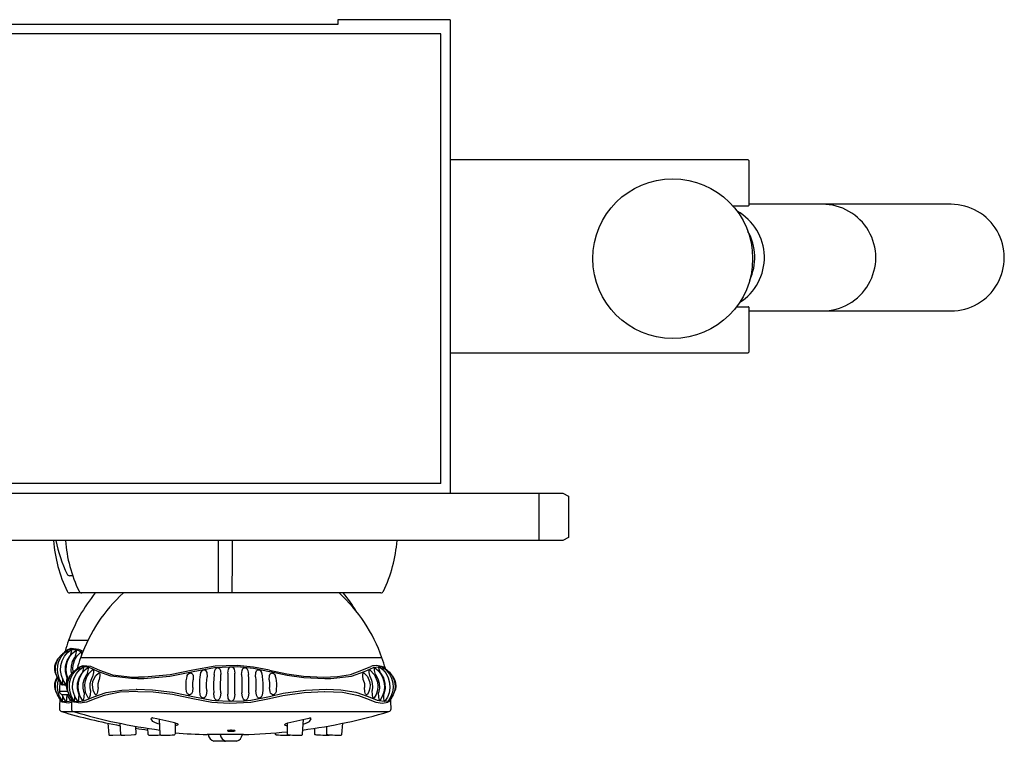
# Model space of a CAD drawing. Header units: millimetres. Extents: x -0.129 to 0.203, y -0.498 to 0.001.
# Tile 3 of 3: x 0.037 to 0.203, y -0.121 to 0.001. Entities that reach past the tile are written whole.
import ezdxf

# ---------------------------------------------------------------- set-up
doc = ezdxf.new("R2010")
doc.units = ezdxf.units.MM
doc.header["$LTSCALE"] = 0.6
doc.layers.add('BLOCKS', color=3, linetype='Continuous')

msp = doc.modelspace()

# ---------------------------------------------------------------- linework, layer by layer
at = {"layer": 'BLOCKS'}
for p, q in [((0.09050000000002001, 0), (-0.09050000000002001, 0)), ((0.1095000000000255, 0.0008000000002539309), (0.09050000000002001, 0.0008000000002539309)), ((0.09050000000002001, 0.0008000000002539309), (0.09050000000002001, 0)), ((0.1095000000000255, 0.0008000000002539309), (0.1095000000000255, -0.07919999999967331)), ((0.1078999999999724, -0.001600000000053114), (-0.1078999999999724, -0.001600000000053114)), ((0.1078999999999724, -0.0775999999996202), (0.1078999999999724, -0.001600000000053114)), ((0.1598333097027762, -0.02289999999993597), (0.1095000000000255, -0.02289999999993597)), ((0.1598333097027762, -0.02289999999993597), (0.1599333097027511, -0.0229999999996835)), ((0.1599333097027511, -0.0229999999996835), (0.1599333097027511, -0.03059999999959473)), ((0.1598333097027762, -0.030699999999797), (0.1572498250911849, -0.030699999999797)), ((0.1724242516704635, -0.03040173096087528), (0.1599333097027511, -0.03040173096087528)), ((0.1940788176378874, -0.03040173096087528), (0.1724242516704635, -0.03040173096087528)), ((0.1578642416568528, -0.04769999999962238), (0.1598333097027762, -0.04769999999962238)), ((0.1599333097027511, -0.04779999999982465), (0.1599333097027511, -0.05539999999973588)), ((0.1599333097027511, -0.04840173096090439), (0.1724242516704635, -0.04840173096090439)), ((0.1724242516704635, -0.04840173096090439), (0.1940788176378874, -0.04840173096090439)), ((0.1095000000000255, -0.05549999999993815), (0.1598333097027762, -0.05549999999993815)), ((0.1598333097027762, -0.05549999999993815), (0.1599333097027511, -0.05539999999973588)), ((0.1078999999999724, -0.0775999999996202), (-0.1078999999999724, -0.0775999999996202)), ((-0.1244999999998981, -0.07919999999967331), (0.1245000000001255, -0.07919999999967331)), ((0.1245000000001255, -0.07919999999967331), (0.1285000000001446, -0.07919999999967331)), ((0.1245000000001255, -0.07969999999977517), (0.1245000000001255, -0.07919999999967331)), ((0.1245000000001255, -0.08669999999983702), (0.1245000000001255, -0.07969999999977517)), ((0.1285000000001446, -0.07919999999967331), (0.129500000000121, -0.07969999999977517)), ((0.129500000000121, -0.07969999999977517), (0.129500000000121, -0.08669999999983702)), ((0.1245000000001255, -0.08719999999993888), (-0.1244999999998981, -0.08719999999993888)), ((0.1245000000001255, -0.08719999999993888), (0.1245000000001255, -0.08669999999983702)), ((0.1285000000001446, -0.08719999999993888), (0.1245000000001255, -0.08719999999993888)), ((0.129500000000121, -0.08669999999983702), (0.1285000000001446, -0.08719999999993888)), ((0.0457422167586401, -0.09316089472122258), (0.0452444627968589, -0.09316089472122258)), ((0.04726463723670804, -0.0960641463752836), (0.0452444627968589, -0.0960641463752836)), ((0.09777571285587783, -0.0960641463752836), (0.04726463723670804, -0.0960641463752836)), ((0.0482856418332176, -0.1041057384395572), (0.0450441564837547, -0.1041057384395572)), ((0.07252017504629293, -0.1070089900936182), (0.04706433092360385, -0.1070089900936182)), ((0.09797601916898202, -0.1070089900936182), (0.07252017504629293, -0.1070089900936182)), ((0.04333967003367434, -0.1107558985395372), (0.04335067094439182, -0.1107153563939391)), ((0.04333967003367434, -0.1107558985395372), (0.04375574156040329, -0.1113191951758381)), ((0.04474788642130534, -0.1102912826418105), (0.04474788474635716, -0.1102913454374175)), ((0.0448049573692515, -0.112727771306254), (0.04350264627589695, -0.112727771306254)), ((0.0447280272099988, -0.1117511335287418), (0.04403775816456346, -0.1115969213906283)), ((0.05655913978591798, -0.1123835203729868), (0.05646427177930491, -0.1123835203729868)), ((0.04385956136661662, -0.1132138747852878), (0.04514284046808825, -0.1132138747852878)), ((0.04548056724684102, -0.1138225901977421), (0.04577591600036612, -0.1142224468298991)), ((0.04780427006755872, -0.1142224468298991), (0.04931270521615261, -0.1136039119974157)), ((0.04966838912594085, -0.1138898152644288), (0.04808749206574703, -0.1145001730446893)), ((0.06605453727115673, -0.1138898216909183), (0.06923627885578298, -0.1145001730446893)), ((0.069238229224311, -0.1142224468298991), (0.06605829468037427, -0.1136039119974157)), ((0.0789820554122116, -0.1136039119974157), (0.07580212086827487, -0.1142224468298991)), ((0.07580407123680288, -0.1145001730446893), (0.07898581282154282, -0.1138898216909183)), ((0.0953719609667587, -0.1138898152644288), (0.09695285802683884, -0.1145001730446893)), ((0.09723608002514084, -0.1142224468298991), (0.09572764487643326, -0.1136039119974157)), ((0.09947276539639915, -0.1139403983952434), (0.09926443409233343, -0.1142224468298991)), ((0.0438595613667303, -0.1161171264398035), (0.09916061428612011, -0.1161171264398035)), ((0.05986596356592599, -0.117988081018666), (0.05986611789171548, -0.1179879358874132)), ((0.06052902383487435, -0.1199539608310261), (0.06038437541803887, -0.1174189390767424)), ((0.06302967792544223, -0.1180570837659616), (0.06303803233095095, -0.119876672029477)), ((0.0820023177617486, -0.119876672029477), (0.08201067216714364, -0.1180570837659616)), ((0.084655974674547, -0.1174189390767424), (0.0845113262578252, -0.1199539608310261)), ((0.08517438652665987, -0.117988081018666), (0.08517423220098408, -0.1179879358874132)), ((0.05637182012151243, -0.1185981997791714), (0.0564014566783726, -0.11985278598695)), ((0.05850884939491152, -0.1199539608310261), (0.05845099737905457, -0.118940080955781)), ((0.07998214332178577, -0.119876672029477), (0.07998291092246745, -0.1197094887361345)), ((0.0866187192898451, -0.1198527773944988), (0.08664046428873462, -0.1189322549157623)), ((0.08863889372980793, -0.1198527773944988), (0.08866852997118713, -0.1185981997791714)), ((0.09128908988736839, -0.118097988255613), (0.0911459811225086, -0.1199777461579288)), ((0.07064293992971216, -0.1199863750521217), (0.0684477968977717, -0.1199863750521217)), ((0.07047017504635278, -0.1199863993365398), (0.06845000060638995, -0.1199863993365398)), ((0.07140000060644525, -0.1211402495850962), (0.06960000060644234, -0.1211402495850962)), ((0.07252017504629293, -0.1199863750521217), (0.07046797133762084, -0.1199863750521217)), ((0.07457017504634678, -0.1199863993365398), (0.07047017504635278, -0.1199863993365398)), ((0.07342017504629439, -0.1211402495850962), (0.07162017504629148, -0.1211402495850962)), ((0.07457237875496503, -0.1199863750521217), (0.07252017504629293, -0.1199863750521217))]:
    msp.add_line(p, q, dxfattribs=at)
at = {"layer": 'BLOCKS', "flags": 128}
for points in [[(0.0703075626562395, -0.08719999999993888), (0.07030831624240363, -0.08831114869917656), (0.07030942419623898, -0.08941599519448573), (0.07031088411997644, -0.09051214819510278), (0.07031269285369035, -0.09159723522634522), (0.07031484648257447, -0.09266890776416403), (0.07031734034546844, -0.09372484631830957), (0.07032016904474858, -0.09476276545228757), (0.07032420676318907, -0.0960641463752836)], [(0.07269596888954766, -0.0960641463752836), (0.07270000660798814, -0.09476276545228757), (0.07270283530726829, -0.09372484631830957), (0.07270532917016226, -0.09266890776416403), (0.07270748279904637, -0.09159723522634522), (0.07270929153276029, -0.09051214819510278), (0.07271075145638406, -0.08941599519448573), (0.07271185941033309, -0.08831114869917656), (0.07271261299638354, -0.08719999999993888)], [(0.04349172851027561, -0.1109462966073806), (0.04314987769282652, -0.1103866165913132), (0.04291820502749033, -0.1097396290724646), (0.0428221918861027, -0.1090585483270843), (0.04286491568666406, -0.1083719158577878), (0.04304619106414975, -0.107708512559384), (0.04335712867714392, -0.1070956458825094), (0.0437856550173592, -0.1065593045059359), (0.04413154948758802, -0.1062732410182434)], [(0.04393341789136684, -0.1113137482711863), (0.04353775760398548, -0.1106724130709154), (0.0432690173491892, -0.1099289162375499), (0.04315652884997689, -0.1091442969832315), (0.04320408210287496, -0.1083523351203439), (0.04341162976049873, -0.1075874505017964), (0.04376872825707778, -0.1068822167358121), (0.0442610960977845, -0.1062676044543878), (0.04486816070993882, -0.1057704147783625)], [(0.04456754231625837, -0.1114731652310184), (0.04413089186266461, -0.110800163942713), (0.04383306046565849, -0.1100147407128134), (0.04370469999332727, -0.1091798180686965), (0.04375066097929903, -0.1083347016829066), (0.04397119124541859, -0.107519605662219), (0.04435404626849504, -0.1067727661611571), (0.04488266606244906, -0.1061298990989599), (0.04553374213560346, -0.1056210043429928)], [(0.04402115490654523, -0.1063572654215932), (0.04403305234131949, -0.1063396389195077), (0.04406056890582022, -0.1063075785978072), (0.04409274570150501, -0.106280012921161), (0.04412888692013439, -0.1062575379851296), (0.04415671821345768, -0.1062448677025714)], [(0.04738733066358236, -0.1061428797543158), (0.04650047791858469, -0.1057409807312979), (0.04524927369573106, -0.1056037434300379), (0.04453435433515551, -0.1058590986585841), (0.04413154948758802, -0.1062732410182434)], [(0.04498123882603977, -0.110624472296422), (0.04474188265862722, -0.1099231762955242), (0.04463661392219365, -0.1091433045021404), (0.04468180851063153, -0.1083556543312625), (0.04487760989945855, -0.1075942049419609), (0.04521446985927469, -0.1068912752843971), (0.04567904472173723, -0.1062779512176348), (0.04625260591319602, -0.1057809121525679)], [(0.04465355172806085, -0.1058165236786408), (0.04478445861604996, -0.1056830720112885), (0.04550980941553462, -0.1054249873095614), (0.04672282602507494, -0.1055487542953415), (0.04748882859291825, -0.105888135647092)], [(0.04482931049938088, -0.1057964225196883), (0.04485083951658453, -0.1057873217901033), (0.04486611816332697, -0.1057975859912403), (0.04487248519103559, -0.1058279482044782), (0.04485913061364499, -0.1059492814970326), (0.04478494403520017, -0.1062487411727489)], [(0.04549777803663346, -0.1056431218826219), (0.04552683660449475, -0.1056341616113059), (0.04554872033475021, -0.1056430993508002), (0.04556224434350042, -0.1056699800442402), (0.04556473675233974, -0.1057778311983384), (0.04550985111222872, -0.1060627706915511), (0.04531987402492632, -0.106715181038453)], [(0.04584261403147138, -0.1094321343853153), (0.04576091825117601, -0.1087176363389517), (0.04586533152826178, -0.1080293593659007), (0.04611475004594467, -0.1073398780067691), (0.04652112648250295, -0.1066934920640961), (0.04708733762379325, -0.1061440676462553)], [(0.04620205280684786, -0.1058177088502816), (0.04623161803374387, -0.1057971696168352), (0.0462689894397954, -0.1057873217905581), (0.0462987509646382, -0.1057975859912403), (0.04631931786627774, -0.1058279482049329), (0.04633352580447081, -0.1059492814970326), (0.04629137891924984, -0.106257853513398), (0.0461127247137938, -0.1069550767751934)], [(0.04704232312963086, -0.1061781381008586), (0.04708674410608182, -0.1061500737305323), (0.04713152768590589, -0.1061395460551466), (0.04716961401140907, -0.1061496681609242), (0.04719876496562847, -0.1061805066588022), (0.04723092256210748, -0.106304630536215), (0.04721376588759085, -0.1066237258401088)], [(0.04301285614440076, -0.1100039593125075), (0.04297956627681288, -0.1099536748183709), (0.04278612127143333, -0.1094550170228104), (0.04270331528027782, -0.1089266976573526), (0.04273405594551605, -0.1083927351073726), (0.04287833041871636, -0.107877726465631), (0.04312823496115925, -0.1074049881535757), (0.04330864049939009, -0.107191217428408)], [(0.04474790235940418, -0.1102913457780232), (0.04451537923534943, -0.109370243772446), (0.04454071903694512, -0.1084171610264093), (0.04481282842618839, -0.1075060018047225), (0.04531989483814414, -0.1067151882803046)], [(0.04557906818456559, -0.1097463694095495), (0.0454838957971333, -0.1092482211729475), (0.04551729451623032, -0.1084354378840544), (0.04572901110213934, -0.1076562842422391), (0.04611266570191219, -0.1069550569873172)], [(0.04716197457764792, -0.1068751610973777), (0.0471344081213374, -0.1070089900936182)], [(0.04548056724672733, -0.1138225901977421), (0.04517005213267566, -0.1132898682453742), (0.04493837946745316, -0.1126428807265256), (0.04484236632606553, -0.1119617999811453), (0.04488509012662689, -0.1112751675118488), (0.0450663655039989, -0.110611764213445), (0.04537730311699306, -0.1099988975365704), (0.04580582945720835, -0.1094625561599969), (0.04615172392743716, -0.1091764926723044)], [(0.04595359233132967, -0.1142169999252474), (0.04555793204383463, -0.1135756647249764), (0.04528919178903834, -0.1128321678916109), (0.04517670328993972, -0.1120475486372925), (0.04522425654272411, -0.1112555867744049), (0.04543180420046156, -0.1104907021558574), (0.04578890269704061, -0.1097854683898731), (0.04628127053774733, -0.1091708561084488), (0.0468641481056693, -0.1086934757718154)], [(0.04658771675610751, -0.1143764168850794), (0.04615106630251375, -0.113703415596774), (0.04585323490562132, -0.1129179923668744), (0.04572487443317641, -0.1120830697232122), (0.04577083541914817, -0.1112379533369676), (0.04599136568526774, -0.11042285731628), (0.04637422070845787, -0.1096760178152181), (0.0469028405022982, -0.1090331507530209), (0.04753061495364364, -0.108542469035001)], [(0.04604132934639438, -0.1092605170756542), (0.04605322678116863, -0.1092428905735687), (0.04608074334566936, -0.1092108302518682), (0.04611292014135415, -0.109183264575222), (0.04614906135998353, -0.1091607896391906), (0.04617689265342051, -0.1091481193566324)], [(0.05000663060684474, -0.109317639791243), (0.04852065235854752, -0.1086442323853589), (0.04726944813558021, -0.1085069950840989), (0.04655452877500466, -0.1087623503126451), (0.04615172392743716, -0.1091764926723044)], [(0.04676807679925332, -0.1131945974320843), (0.04653555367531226, -0.112273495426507), (0.04656089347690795, -0.1113204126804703), (0.04683300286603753, -0.1104092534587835), (0.04734006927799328, -0.1096184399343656)], [(0.04738244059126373, -0.1141965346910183), (0.04701411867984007, -0.1135649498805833), (0.04676205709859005, -0.1128264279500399), (0.04665678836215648, -0.1120465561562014), (0.04670198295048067, -0.1112589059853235), (0.04689778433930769, -0.1104974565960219), (0.04723464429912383, -0.1097945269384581), (0.04769921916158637, -0.1091812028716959), (0.04825499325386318, -0.1086995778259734)], [(0.04667171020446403, -0.1087218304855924), (0.04680463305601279, -0.1085863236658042), (0.04752998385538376, -0.1083282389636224), (0.04874300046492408, -0.1084520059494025), (0.05026911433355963, -0.1091281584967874)], [(0.0468641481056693, -0.1086934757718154), (0.04687101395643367, -0.1086905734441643), (0.04688629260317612, -0.1087008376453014), (0.04689265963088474, -0.1087311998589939), (0.04687930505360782, -0.1088525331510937), (0.046805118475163, -0.1091519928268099)], [(0.04753061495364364, -0.108542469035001), (0.04754701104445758, -0.1085374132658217), (0.04756889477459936, -0.108546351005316), (0.04758241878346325, -0.1085732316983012), (0.04758491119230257, -0.1086810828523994), (0.04753002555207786, -0.1089660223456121), (0.04734004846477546, -0.109618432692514)], [(0.04836651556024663, -0.1138139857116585), (0.0479241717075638, -0.1128722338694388), (0.04778109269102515, -0.1116208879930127), (0.04788550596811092, -0.1109326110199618), (0.0481349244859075, -0.1102431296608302), (0.04854130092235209, -0.1095967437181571), (0.04909088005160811, -0.1090634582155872)], [(0.04825499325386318, -0.1086995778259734), (0.04828916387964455, -0.1086905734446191), (0.04831892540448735, -0.1087008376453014), (0.04833949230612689, -0.1087311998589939), (0.04835370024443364, -0.1088525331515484), (0.04831155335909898, -0.109161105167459), (0.04813289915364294, -0.1098583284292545)], [(0.04953007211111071, -0.1132156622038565), (0.04919731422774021, -0.1125216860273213), (0.04908269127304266, -0.1115666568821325), (0.04915907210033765, -0.1110393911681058), (0.04934641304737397, -0.1105109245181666), (0.04965439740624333, -0.1100178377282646), (0.05007339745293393, -0.1096161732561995)], [(0.04909088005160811, -0.1090634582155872), (0.04910691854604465, -0.1090533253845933), (0.04915170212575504, -0.1090427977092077), (0.0491897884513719, -0.1090529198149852), (0.04921893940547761, -0.1090837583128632), (0.04925109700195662, -0.109207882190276), (0.04923394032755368, -0.1095269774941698), (0.0490857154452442, -0.1102465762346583)], [(0.05668886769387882, -0.1105378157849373), (0.05568012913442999, -0.1105195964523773), (0.05220704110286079, -0.1101223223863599), (0.05000663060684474, -0.109317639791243)], [(0.05007339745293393, -0.1096161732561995), (0.05010996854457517, -0.1095967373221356), (0.05016013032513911, -0.1095873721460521), (0.05020540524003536, -0.1095965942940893), (0.05024326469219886, -0.1096244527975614), (0.05029722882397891, -0.1097362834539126), (0.0503177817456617, -0.1098710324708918), (0.05031796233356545, -0.1100428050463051), (0.05021656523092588, -0.1107464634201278)], [(0.05026911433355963, -0.1091281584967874), (0.05243929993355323, -0.1099067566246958), (0.05586520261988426, -0.1102911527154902), (0.05685985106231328, -0.1103087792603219)], [(0.05668886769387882, -0.1105378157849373), (0.05773817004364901, -0.1105195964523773), (0.06213476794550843, -0.1101223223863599), (0.06606067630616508, -0.109317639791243)], [(0.06605453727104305, -0.1091281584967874), (0.06220268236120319, -0.1099067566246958), (0.05788884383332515, -0.1102911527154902), (0.05685985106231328, -0.1103087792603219)], [(0.06509705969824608, -0.1100673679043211), (0.06510164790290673, -0.1100429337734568), (0.06518855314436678, -0.1098710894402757), (0.06529561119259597, -0.1097364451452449), (0.0654517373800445, -0.1096246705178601), (0.06553414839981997, -0.1095967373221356), (0.06561948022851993, -0.1095873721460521), (0.0657033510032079, -0.1095965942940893), (0.06578127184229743, -0.1096244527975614), (0.06591956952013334, -0.1097362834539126), (0.06600577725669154, -0.1098710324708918), (0.06606705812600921, -0.1100428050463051), (0.06610677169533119, -0.1107464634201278), (0.06610677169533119, -0.1107464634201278)], [(0.07898581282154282, -0.1091281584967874), (0.07630215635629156, -0.1085863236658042), (0.0735190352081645, -0.1083282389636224), (0.06980076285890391, -0.1084520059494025), (0.06605453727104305, -0.1091281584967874)], [(0.06606067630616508, -0.109317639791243), (0.06969553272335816, -0.1086442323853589), (0.07351791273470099, -0.1085069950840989), (0.07625651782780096, -0.1087623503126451), (0.07897967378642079, -0.109317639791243)], [(0.06727456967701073, -0.110278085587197), (0.06740734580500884, -0.1095274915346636), (0.06759364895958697, -0.1092089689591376), (0.06775225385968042, -0.1090844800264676), (0.06783638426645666, -0.1090533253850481), (0.0679237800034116, -0.1090427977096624), (0.06800996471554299, -0.10905291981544), (0.06809023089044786, -0.109083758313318), (0.06823336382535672, -0.109207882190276), (0.0683819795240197, -0.1095269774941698), (0.06843427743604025, -0.1102465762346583)], [(0.06960828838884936, -0.1098577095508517), (0.06972396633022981, -0.1091602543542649), (0.06990339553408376, -0.1088513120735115), (0.0700581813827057, -0.108730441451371), (0.07014083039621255, -0.1087004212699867), (0.07022705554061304, -0.1086905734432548), (0.07031236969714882, -0.1087008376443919), (0.07039263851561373, -0.1087311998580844), (0.07053835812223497, -0.1088525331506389), (0.07069621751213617, -0.1091611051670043), (0.0707708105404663, -0.1098583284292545)], [(0.07193834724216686, -0.1096178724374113), (0.07192662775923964, -0.1104090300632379), (0.07192033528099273, -0.111321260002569), (0.07191975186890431, -0.1122737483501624), (0.07192512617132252, -0.1131947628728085)], [(0.07193834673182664, -0.1096178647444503), (0.07204116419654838, -0.1089650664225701), (0.0722130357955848, -0.1086808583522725), (0.07235917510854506, -0.1085732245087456), (0.07243778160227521, -0.1085463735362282), (0.07252016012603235, -0.1085374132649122), (0.07260260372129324, -0.1085463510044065), (0.0726812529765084, -0.1085732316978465), (0.07282741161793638, -0.1086810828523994), (0.07299936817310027, -0.1089660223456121), (0.07310200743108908, -0.109618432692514)], [(0.07311522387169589, -0.1131945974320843), (0.07312059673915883, -0.112273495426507), (0.07312001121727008, -0.1113204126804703), (0.07311372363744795, -0.1104092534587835), (0.07310200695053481, -0.1096184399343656)], [(0.07426952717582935, -0.1098577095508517), (0.07434429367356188, -0.1091602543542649), (0.07450322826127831, -0.1088513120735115), (0.07464959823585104, -0.108730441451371), (0.07473012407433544, -0.1087004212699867), (0.07481565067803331, -0.1086905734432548), (0.07490169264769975, -0.1087008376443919), (0.07498410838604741, -0.1087311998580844), (0.0751382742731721, -0.1088525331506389), (0.07531659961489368, -0.1091611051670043), (0.075432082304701, -0.1098583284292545)], [(0.07660604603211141, -0.1102459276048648), (0.07665809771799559, -0.1095274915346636), (0.07680628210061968, -0.1092089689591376), (0.0769491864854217, -0.1090844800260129), (0.07702932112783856, -0.1090533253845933), (0.07711536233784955, -0.1090427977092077), (0.07720284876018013, -0.1090529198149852), (0.07728707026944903, -0.1090837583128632), (0.07744586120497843, -0.109207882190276), (0.07763267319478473, -0.1095269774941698), (0.0776555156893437, -0.1096559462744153)], [(0.07767117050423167, -0.1096534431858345), (0.07768074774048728, -0.1096945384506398), (0.07775605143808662, -0.1101828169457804), (0.07781099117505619, -0.1107375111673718), (0.07784317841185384, -0.1113327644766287), (0.07785137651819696, -0.111946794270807), (0.07783561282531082, -0.1125571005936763), (0.07783463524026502, -0.1125716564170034)], [(0.07893353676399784, -0.1107456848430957), (0.07897310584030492, -0.1100429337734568), (0.07903431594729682, -0.1098710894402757), (0.0791204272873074, -0.1097364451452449), (0.07925861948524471, -0.1096246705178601), (0.07933647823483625, -0.1095967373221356), (0.07942028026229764, -0.1095873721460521), (0.07950565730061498, -0.1095965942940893), (0.07958811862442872, -0.1096244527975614), (0.07974436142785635, -0.1097362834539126), (0.07985153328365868, -0.1098710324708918), (0.07993849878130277, -0.1100428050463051), (0.07994268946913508, -0.1100651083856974)], [(0.07897967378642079, -0.109317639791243), (0.07909286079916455, -0.1093470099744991), (0.08195357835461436, -0.1099670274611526), (0.08480051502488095, -0.1103574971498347), (0.08835148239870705, -0.1105378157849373)], [(0.07898581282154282, -0.1091281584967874), (0.0819296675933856, -0.1097610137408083), (0.08469687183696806, -0.1101343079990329), (0.08810009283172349, -0.1103047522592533), (0.09046985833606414, -0.1101911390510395), (0.09264211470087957, -0.1098371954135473), (0.09457938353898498, -0.1091281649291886)], [(0.08835148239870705, -0.1105378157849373), (0.08936022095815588, -0.1105195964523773), (0.09283330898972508, -0.1101223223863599), (0.09503371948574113, -0.109317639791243)], [(0.09457938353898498, -0.1091281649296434), (0.09608601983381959, -0.1084838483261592)], [(0.09482364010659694, -0.1107456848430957), (0.09472230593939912, -0.1100429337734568), (0.09472243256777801, -0.1098710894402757), (0.0947429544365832, -0.1097364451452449), (0.09479687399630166, -0.1096246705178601), (0.09483468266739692, -0.1095967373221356), (0.09487988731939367, -0.1095873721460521), (0.09494905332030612, -0.1096000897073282), (0.09550465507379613, -0.1101784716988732), (0.0958845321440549, -0.1110522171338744), (0.09595818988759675, -0.1115821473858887), (0.09592676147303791, -0.1121497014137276), (0.09577331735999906, -0.1127236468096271), (0.0955163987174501, -0.113206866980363)], [(0.09503371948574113, -0.109317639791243), (0.09651969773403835, -0.1086442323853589), (0.09777090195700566, -0.1085069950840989), (0.09848582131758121, -0.1087623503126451), (0.09888883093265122, -0.1091767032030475)], [(0.0959544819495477, -0.1102459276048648), (0.09580641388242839, -0.1095274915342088), (0.09578923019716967, -0.1092089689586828), (0.09582118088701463, -0.1090844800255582), (0.0958501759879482, -0.1090533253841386), (0.09588807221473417, -0.1090427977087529), (0.09593778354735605, -0.1090540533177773), (0.09672619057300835, -0.1099171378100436), (0.09719745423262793, -0.1111226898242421), (0.09726507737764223, -0.1118069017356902), (0.09720228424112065, -0.1125118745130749), (0.09700033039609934, -0.1132049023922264), (0.09667662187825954, -0.11381162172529)], [(0.09690727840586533, -0.1098577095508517), (0.09672858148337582, -0.1091602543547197), (0.09668671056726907, -0.108851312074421), (0.0967013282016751, -0.1087304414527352), (0.09672211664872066, -0.1087004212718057), (0.09675211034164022, -0.1086905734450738), (0.09678481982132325, -0.1086995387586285), (0.09733815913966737, -0.1091780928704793), (0.09780382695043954, -0.1097914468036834), (0.09814170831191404, -0.1104950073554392), (0.09833823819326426, -0.1112576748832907), (0.09838359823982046, -0.1120469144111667), (0.09827785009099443, -0.1128283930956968), (0.09802469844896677, -0.1135682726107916), (0.09765683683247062, -0.1141976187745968)], [(0.09770012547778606, -0.1096178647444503), (0.09751002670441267, -0.1089650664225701), (0.09745537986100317, -0.1086808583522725), (0.09745795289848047, -0.1085732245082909), (0.0974714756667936, -0.1085463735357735), (0.09749332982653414, -0.1085374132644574), (0.09750884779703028, -0.1085421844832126), (0.09813509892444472, -0.1090308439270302), (0.09866458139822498, -0.1096736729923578), (0.09904827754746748, -0.110420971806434), (0.0992694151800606, -0.1112370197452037), (0.0993155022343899, -0.1120834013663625), (0.09918671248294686, -0.1129195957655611), (0.09888793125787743, -0.1137060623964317), (0.09845201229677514, -0.1143767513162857)], [(0.09770010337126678, -0.1096178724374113), (0.0982072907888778, -0.1104090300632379), (0.09847961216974, -0.111321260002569), (0.09850486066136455, -0.1122737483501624), (0.0982722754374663, -0.1131947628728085)], [(0.09823531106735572, -0.1091525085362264), (0.09816086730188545, -0.1088513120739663), (0.09814782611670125, -0.1087304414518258), (0.09815438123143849, -0.1087004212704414), (0.09816986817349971, -0.1086905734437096), (0.0981752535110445, -0.1086929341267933)], [(0.0981752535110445, -0.1086929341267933), (0.09875732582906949, -0.1091691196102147), (0.09925033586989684, -0.1097837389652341), (0.09960803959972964, -0.110489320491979), (0.09981602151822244, -0.1112548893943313), (0.09986367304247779, -0.1120477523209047), (0.09975089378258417, -0.1128332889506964), (0.09948149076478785, -0.1135775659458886), (0.09900820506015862, -0.1143437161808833)], [(0.09899898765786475, -0.1092604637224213), (0.09898712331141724, -0.1092428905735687), (0.0989596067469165, -0.1092108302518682), (0.09892742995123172, -0.109183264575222), (0.09889128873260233, -0.1091607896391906), (0.09886345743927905, -0.1091481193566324)], [(0.09888883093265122, -0.1091767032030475), (0.09923342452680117, -0.1094614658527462), (0.09966235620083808, -0.109997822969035), (0.09997367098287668, -0.1106109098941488), (0.1001552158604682, -0.1112747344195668), (0.1001980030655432, -0.1119619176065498), (0.1001018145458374, -0.1126435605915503), (0.09986972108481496, -0.1132910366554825), (0.09947276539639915, -0.1139403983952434)], [(0.04301285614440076, -0.1129072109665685), (0.04297956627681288, -0.112856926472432), (0.04278612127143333, -0.1123582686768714), (0.04270331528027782, -0.1118299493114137), (0.04273405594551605, -0.1112959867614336), (0.04287833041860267, -0.110780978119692), (0.04312440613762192, -0.1103154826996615)], [(0.04375574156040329, -0.1142224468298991), (0.04354630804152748, -0.1139389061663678), (0.04314987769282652, -0.1132898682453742), (0.04291820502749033, -0.1126428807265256), (0.0428221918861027, -0.1119617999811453), (0.04286491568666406, -0.1112751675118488), (0.04304619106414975, -0.110611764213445), (0.0431556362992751, -0.1103960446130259)], [(0.04404847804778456, -0.1134860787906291), (0.04404018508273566, -0.1137048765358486), (0.04401118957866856, -0.1140452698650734), (0.04398244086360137, -0.1141795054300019), (0.04396521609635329, -0.1142129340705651), (0.0439398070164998, -0.114227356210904), (0.04353775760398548, -0.1135756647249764), (0.0432690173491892, -0.1128321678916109), (0.04315652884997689, -0.1120475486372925), (0.04320408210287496, -0.1112555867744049), (0.04333967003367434, -0.1107558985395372)], [(0.04354330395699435, -0.1106814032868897), (0.04353724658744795, -0.110767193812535), (0.04351757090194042, -0.1109027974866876), (0.04350639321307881, -0.1109368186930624), (0.04349408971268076, -0.1109483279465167), (0.04349172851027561, -0.1109462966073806)], [(0.04375574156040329, -0.1113191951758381), (0.04376305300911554, -0.1113738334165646), (0.0437802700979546, -0.111425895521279), (0.04380679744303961, -0.1114735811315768), (0.04384171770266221, -0.1115152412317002), (0.0438838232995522, -0.1115494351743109), (0.04393165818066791, -0.1115749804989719), (0.04398356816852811, -0.1115909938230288), (0.04403775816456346, -0.1115969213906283)], [(0.04375574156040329, -0.1113191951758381), (0.04400104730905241, -0.1114389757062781), (0.04467730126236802, -0.1115311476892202), (0.04474129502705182, -0.1115206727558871)], [(0.04404847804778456, -0.1105828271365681), (0.04404018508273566, -0.1108016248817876), (0.04401118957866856, -0.1111420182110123), (0.04398244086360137, -0.1112762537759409), (0.04396521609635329, -0.1113096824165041), (0.04394586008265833, -0.1113206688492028), (0.04393341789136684, -0.1113137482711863)], [(0.04474788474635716, -0.1102913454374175), (0.04472204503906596, -0.1110067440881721), (0.04468106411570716, -0.1113227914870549), (0.04464141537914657, -0.1114427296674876), (0.04461819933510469, -0.1114726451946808), (0.04459254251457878, -0.1114825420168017), (0.04456754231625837, -0.1114731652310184)], [(0.04503303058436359, -0.1129072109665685), (0.04499974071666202, -0.112856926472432), (0.04480629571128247, -0.1123582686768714), (0.04472348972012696, -0.1118299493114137), (0.04475423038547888, -0.1112959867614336), (0.0448985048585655, -0.110780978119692), (0.04514840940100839, -0.1103082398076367), (0.04532881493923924, -0.110094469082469)], [(0.04765623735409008, -0.1129479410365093), (0.04750407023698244, -0.1121514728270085), (0.04753746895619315, -0.1113386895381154), (0.04774918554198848, -0.1105595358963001), (0.04813284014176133, -0.1098583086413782)], [(0.04874573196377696, -0.1125573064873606), (0.04866478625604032, -0.1119612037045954), (0.04869672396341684, -0.1113608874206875), (0.04883827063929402, -0.1107804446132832), (0.04908576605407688, -0.1102465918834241)], [(0.05003411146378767, -0.1120637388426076), (0.0500265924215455, -0.1113850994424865), (0.05021685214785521, -0.1107465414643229)], [(0.06495334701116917, -0.112714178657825), (0.06495082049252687, -0.1127000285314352), (0.06490645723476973, -0.1122692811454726), (0.06488828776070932, -0.1118121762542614), (0.0648968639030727, -0.1113506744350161), (0.06493238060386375, -0.1109020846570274), (0.06499363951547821, -0.1104836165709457), (0.06507854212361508, -0.1101167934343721), (0.06509611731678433, -0.1100672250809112)], [(0.06605430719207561, -0.1120637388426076), (0.06605214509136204, -0.1113850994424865), (0.06610685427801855, -0.1107465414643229)], [(0.067205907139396, -0.1125735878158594), (0.06720443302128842, -0.1125514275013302), (0.0671889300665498, -0.1119457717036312), (0.06719700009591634, -0.1113366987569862), (0.06722867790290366, -0.1107456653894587), (0.06727456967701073, -0.110278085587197)], [(0.06837499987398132, -0.1125573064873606), (0.06836088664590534, -0.1119612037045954), (0.0683664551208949, -0.1113608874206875), (0.06839113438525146, -0.1107804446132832), (0.06843428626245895, -0.1102465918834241)], [(0.0696082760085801, -0.1098576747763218), (0.06956244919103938, -0.1105598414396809), (0.06953715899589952, -0.1113392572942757), (0.06953317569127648, -0.1121516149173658), (0.06955135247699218, -0.1129480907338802)], [(0.07073661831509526, -0.1129479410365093), (0.07072570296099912, -0.1121514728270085), (0.07072809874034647, -0.1113386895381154), (0.07074328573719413, -0.1105595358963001), (0.07077080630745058, -0.1098583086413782)], [(0.07426953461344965, -0.1098576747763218), (0.07429706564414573, -0.1105598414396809), (0.07431225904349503, -0.1113392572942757), (0.07431465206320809, -0.1121516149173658), (0.07430373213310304, -0.1129480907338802)], [(0.07548899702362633, -0.1129479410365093), (0.07550716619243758, -0.1121514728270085), (0.07550317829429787, -0.1113386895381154), (0.07547789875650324, -0.1105595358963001), (0.07543208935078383, -0.1098583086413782)], [(0.07660603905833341, -0.1102459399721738), (0.07664919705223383, -0.1107798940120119), (0.0766739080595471, -0.1113612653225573), (0.07667947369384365, -0.11196131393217), (0.0766653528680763, -0.1125574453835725)], [(0.07893345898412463, -0.1107457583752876), (0.07898821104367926, -0.1113846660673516), (0.07898604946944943, -0.1120638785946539)], [(0.07994382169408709, -0.1100649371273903), (0.07995837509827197, -0.1101054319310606), (0.08004457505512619, -0.110472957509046), (0.08010695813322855, -0.110894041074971), (0.08014322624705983, -0.1113468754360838), (0.08015197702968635, -0.111813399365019), (0.08013339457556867, -0.1122751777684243), (0.08008351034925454, -0.1127537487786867), (0.07999326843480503, -0.1129806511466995), (0.07989673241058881, -0.1131238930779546), (0.07974824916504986, -0.113243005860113), (0.07966695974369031, -0.1132728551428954), (0.07958102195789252, -0.1132828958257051), (0.07949483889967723, -0.1132731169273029), (0.07941300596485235, -0.1132435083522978), (0.0792622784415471, -0.1131248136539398), (0.07916255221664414, -0.1129817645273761), (0.07908529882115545, -0.1127999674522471), (0.07898613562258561, -0.1120638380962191), (0.07898613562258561, -0.1120638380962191)], [(0.09482336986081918, -0.1107457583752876), (0.09501377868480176, -0.1113846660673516), (0.09500626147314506, -0.1120638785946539)], [(0.09595444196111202, -0.1102459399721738), (0.0962019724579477, -0.1107798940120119), (0.09634370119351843, -0.1113612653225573), (0.0963756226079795, -0.11196131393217), (0.09629463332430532, -0.1125574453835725)], [(0.09690738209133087, -0.1098576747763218), (0.09729118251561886, -0.1105598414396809), (0.09750298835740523, -0.1113392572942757), (0.09753634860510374, -0.1121516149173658), (0.09738411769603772, -0.1129480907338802)], [(0.09971129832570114, -0.1100942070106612), (0.09989167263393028, -0.1103078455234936), (0.1001417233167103, -0.1107806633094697), (0.1002861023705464, -0.1112958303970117), (0.1003168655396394, -0.1118300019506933), (0.1002339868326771, -0.1123585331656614), (0.100040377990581, -0.1128573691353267), (0.1000072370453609, -0.112907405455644)], [(0.04765623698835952, -0.1129479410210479), (0.04761221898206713, -0.1137048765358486), (0.04755397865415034, -0.1140452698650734), (0.04749920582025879, -0.1141795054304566), (0.04746794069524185, -0.1142129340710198), (0.04743386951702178, -0.1142239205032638), (0.04739877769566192, -0.1142125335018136), (0.04738244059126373, -0.1141965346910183)], [(0.04874566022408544, -0.1125573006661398), (0.04867598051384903, -0.1133250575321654), (0.04859459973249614, -0.113670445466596), (0.04852301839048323, -0.1138060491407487), (0.04848355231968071, -0.1138400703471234), (0.04844142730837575, -0.1138515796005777), (0.04839881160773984, -0.1138405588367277), (0.04836651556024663, -0.1138139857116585)], [(0.04931270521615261, -0.1136039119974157), (0.05142216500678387, -0.1128743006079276), (0.05402896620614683, -0.112476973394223), (0.05646427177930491, -0.1123835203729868)], [(0.05003380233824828, -0.1120636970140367), (0.04993543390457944, -0.1127989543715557), (0.0498856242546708, -0.1129806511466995), (0.04982557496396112, -0.1131238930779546), (0.04973819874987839, -0.113243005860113), (0.04969157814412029, -0.1132728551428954), (0.04964286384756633, -0.1132828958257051), (0.04959452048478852, -0.1132731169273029), (0.04954915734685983, -0.1132435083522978), (0.04953007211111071, -0.1132156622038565)], [(0.05676895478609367, -0.1127090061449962), (0.05373976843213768, -0.1128625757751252), (0.05104142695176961, -0.1133829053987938), (0.04966838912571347, -0.1138898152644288)], [(0.06605829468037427, -0.1136039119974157), (0.06261181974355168, -0.1128743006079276), (0.05920718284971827, -0.112476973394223), (0.05655913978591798, -0.1123835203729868)], [(0.05673431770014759, -0.112708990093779), (0.05933249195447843, -0.1127994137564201), (0.06257658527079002, -0.1131684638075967), (0.06605453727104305, -0.1138898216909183)], [(0.06605421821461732, -0.1120636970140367), (0.06595532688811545, -0.1127989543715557), (0.06587829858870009, -0.1129806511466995), (0.06577880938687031, -0.1131238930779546), (0.0656284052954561, -0.113243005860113), (0.06554670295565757, -0.1132728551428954), (0.06546062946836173, -0.1132828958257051), (0.06537457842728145, -0.1132731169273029), (0.06529315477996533, -0.1132435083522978), (0.06514433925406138, -0.1131248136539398), (0.06504755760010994, -0.1129817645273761), (0.06497506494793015, -0.1127999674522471), (0.06496709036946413, -0.1127127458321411)], [(0.0683749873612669, -0.1125573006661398), (0.06828225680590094, -0.1133250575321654), (0.06811214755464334, -0.113670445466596), (0.06795843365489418, -0.1138060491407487), (0.06787444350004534, -0.1138400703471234), (0.06778565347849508, -0.1138515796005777), (0.06769666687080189, -0.1138405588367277), (0.06761226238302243, -0.1138069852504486), (0.06745730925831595, -0.1136721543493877), (0.06728616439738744, -0.1133264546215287), (0.067205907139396, -0.1125735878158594)], [(0.07073661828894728, -0.1129479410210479), (0.07064141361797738, -0.1137048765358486), (0.07046986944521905, -0.1140452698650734), (0.07031606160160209, -0.1141795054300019), (0.07023240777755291, -0.1142129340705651), (0.07014422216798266, -0.1142239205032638), (0.07005612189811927, -0.1142125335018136), (0.0699723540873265, -0.1141788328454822), (0.06981784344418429, -0.1140444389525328), (0.06964510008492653, -0.1137046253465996), (0.06955135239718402, -0.1129480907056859)], [(0.07548899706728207, -0.1129479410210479), (0.07539510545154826, -0.1137048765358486), (0.07522178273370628, -0.1140452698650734), (0.0750668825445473, -0.1141795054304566), (0.07498292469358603, -0.1142129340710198), (0.07489463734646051, -0.1142239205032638), (0.07480664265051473, -0.1142125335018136), (0.07472318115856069, -0.1141788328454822), (0.07456976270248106, -0.1140444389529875), (0.07439879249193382, -0.1137046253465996), (0.07430373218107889, -0.1129480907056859)], [(0.07783463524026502, -0.1125716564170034), (0.07775448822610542, -0.1133250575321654), (0.07758450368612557, -0.113670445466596), (0.07743005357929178, -0.1138060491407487), (0.07734581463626, -0.1138400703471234), (0.07725693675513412, -0.1138515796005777), (0.07716803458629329, -0.1138405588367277), (0.07708387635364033, -0.1138069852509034), (0.07692965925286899, -0.1136721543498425), (0.07675840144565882, -0.1133264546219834), (0.07666536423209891, -0.1125574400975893)], [(0.09572764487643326, -0.1136039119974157), (0.093618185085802, -0.1128743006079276), (0.09101138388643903, -0.112476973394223), (0.08852446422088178, -0.1123815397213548), (0.08504818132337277, -0.1125407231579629), (0.08126126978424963, -0.1130837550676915), (0.0789820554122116, -0.1136039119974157)], [(0.07898581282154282, -0.1138898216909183), (0.0812220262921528, -0.1133865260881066), (0.08483289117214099, -0.1128707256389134), (0.08830603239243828, -0.112708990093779)], [(0.0882713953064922, -0.1127090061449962), (0.09130058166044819, -0.1128625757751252), (0.09399892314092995, -0.1133829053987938), (0.09537196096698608, -0.1138898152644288)], [(0.0955163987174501, -0.113206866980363), (0.09549177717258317, -0.113243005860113), (0.09544649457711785, -0.1132728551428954), (0.09539822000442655, -0.1132828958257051), (0.09534944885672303, -0.1132731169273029), (0.0953027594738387, -0.1132435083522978), (0.09521521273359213, -0.1131248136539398), (0.09515504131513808, -0.1129817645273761), (0.09510511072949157, -0.1127999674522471), (0.09500656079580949, -0.1120638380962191), (0.09500656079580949, -0.1120638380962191)], [(0.09667662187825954, -0.11381162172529), (0.09664256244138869, -0.1138400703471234), (0.09659999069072, -0.1138515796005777), (0.09655780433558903, -0.1138405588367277), (0.09651825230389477, -0.1138069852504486), (0.09644643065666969, -0.1136721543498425), (0.09636452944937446, -0.1133264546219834), (0.0962946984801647, -0.1125574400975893)], [(0.09765683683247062, -0.1141976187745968), (0.09764104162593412, -0.1142129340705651), (0.09760589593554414, -0.1142239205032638), (0.09757191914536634, -0.1142125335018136), (0.09754074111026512, -0.1141788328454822), (0.09748612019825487, -0.1140444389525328), (0.0974280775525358, -0.1137046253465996), (0.09738411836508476, -0.1129480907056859)], [(0.04354330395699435, -0.1135846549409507), (0.04353724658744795, -0.113670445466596), (0.04351757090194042, -0.1138060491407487), (0.04350639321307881, -0.1138400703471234), (0.04349408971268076, -0.1138515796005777), (0.04349172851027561, -0.1138495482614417)], [(0.04375574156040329, -0.1142224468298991), (0.04376305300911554, -0.1142770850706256), (0.0437802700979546, -0.11432914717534), (0.04380679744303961, -0.1143768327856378), (0.04384171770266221, -0.1144184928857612), (0.0438838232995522, -0.114452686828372), (0.04393165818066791, -0.1144782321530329), (0.04398356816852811, -0.1144942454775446), (0.04403775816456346, -0.1145001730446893)], [(0.04375574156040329, -0.1142224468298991), (0.04400104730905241, -0.1143422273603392), (0.04467730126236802, -0.1144343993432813), (0.04557511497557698, -0.1142874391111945)], [(0.04474718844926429, -0.1132138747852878), (0.04472204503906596, -0.1139099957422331), (0.04468106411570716, -0.114226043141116), (0.04464141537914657, -0.1143459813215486), (0.04461819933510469, -0.1143758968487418), (0.04457741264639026, -0.1143916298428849), (0.04413089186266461, -0.113703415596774), (0.04394525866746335, -0.1132138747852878)], [(0.04555720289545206, -0.1145954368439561), (0.04496183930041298, -0.1147066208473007), (0.04403775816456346, -0.1145001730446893)], [(0.0453622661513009, -0.1141965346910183), (0.04499394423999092, -0.1135649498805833), (0.04487412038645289, -0.1132138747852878)], [(0.04555472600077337, -0.1139229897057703), (0.04553380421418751, -0.1140452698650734), (0.04547903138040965, -0.1141795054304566), (0.04544776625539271, -0.1142129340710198), (0.04541369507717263, -0.1142239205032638), (0.04537860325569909, -0.1142125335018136), (0.0453622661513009, -0.1141965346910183)], [(0.04556347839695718, -0.1135846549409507), (0.0455574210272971, -0.113670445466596), (0.04553774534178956, -0.1138060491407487), (0.04552656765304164, -0.1138400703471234), (0.0455142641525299, -0.1138515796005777), (0.04548056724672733, -0.1138225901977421)], [(0.04577591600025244, -0.1142224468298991), (0.04602122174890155, -0.1143422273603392), (0.04669747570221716, -0.1144343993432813), (0.04756086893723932, -0.1142930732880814), (0.04780427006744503, -0.1142224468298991)], [(0.04577591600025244, -0.1142224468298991), (0.04578322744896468, -0.1142770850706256), (0.04580044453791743, -0.11432914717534), (0.04582697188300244, -0.1143768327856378), (0.04586189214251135, -0.1144184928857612), (0.04590399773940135, -0.114452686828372), (0.04595183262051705, -0.1144782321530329), (0.04600374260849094, -0.1144942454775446), (0.0460579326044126, -0.1145001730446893)], [(0.04606865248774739, -0.1134860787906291), (0.0460603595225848, -0.1137048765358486), (0.04603136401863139, -0.1140452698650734), (0.0460026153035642, -0.1141795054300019), (0.04598539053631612, -0.1142129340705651), (0.04596603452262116, -0.1142239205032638), (0.04595359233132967, -0.1142169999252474)], [(0.04808749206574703, -0.1145001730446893), (0.04698201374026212, -0.1147066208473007), (0.0460579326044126, -0.1145001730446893)], [(0.0467680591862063, -0.1131945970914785), (0.04674221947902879, -0.1139099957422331), (0.04670123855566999, -0.114226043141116), (0.04666158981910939, -0.1143459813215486), (0.04663837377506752, -0.1143758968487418), (0.04661271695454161, -0.1143857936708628), (0.04658771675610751, -0.1143764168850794)], [(0.06923627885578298, -0.1145001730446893), (0.07216968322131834, -0.1147066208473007), (0.07580407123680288, -0.1145001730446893)], [(0.07580212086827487, -0.1142224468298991), (0.07469067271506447, -0.1143422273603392), (0.07226222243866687, -0.1144343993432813), (0.0698378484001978, -0.1142930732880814), (0.069238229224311, -0.1142224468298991)], [(0.0731152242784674, -0.1131945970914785), (0.0730133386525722, -0.1139099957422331), (0.07283666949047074, -0.114226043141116), (0.07268603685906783, -0.1143459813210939), (0.07260489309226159, -0.1143758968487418), (0.07251985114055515, -0.1143857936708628), (0.07243490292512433, -0.1143757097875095), (0.07235384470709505, -0.1143456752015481), (0.07220335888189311, -0.1142257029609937), (0.07202679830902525, -0.1139096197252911), (0.0719251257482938, -0.1131947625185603)], [(0.09695285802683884, -0.1145001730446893), (0.09805833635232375, -0.1147066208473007), (0.09898241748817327, -0.1145001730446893)], [(0.09926443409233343, -0.1142224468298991), (0.09901912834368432, -0.1143422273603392), (0.0983428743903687, -0.1144343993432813), (0.09747948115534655, -0.1142930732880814), (0.09723608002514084, -0.1142224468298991)], [(0.09845201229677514, -0.1143767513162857), (0.09842743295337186, -0.1143857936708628), (0.09840181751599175, -0.1143757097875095), (0.09837863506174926, -0.1143456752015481), (0.09833903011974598, -0.1142257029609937), (0.09829807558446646, -0.1139096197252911), (0.09827229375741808, -0.1131947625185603)], [(0.09926443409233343, -0.1142224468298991), (0.09925712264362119, -0.1142770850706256), (0.09923990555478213, -0.11432914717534), (0.09921337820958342, -0.1143768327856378), (0.09917845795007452, -0.1144184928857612), (0.09913635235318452, -0.114452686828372), (0.09908851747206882, -0.1144782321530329), (0.09903660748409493, -0.1144942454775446), (0.09898241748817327, -0.1145001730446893)], [(0.05974647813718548, -0.1180262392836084), (0.05928368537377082, -0.1177703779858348), (0.05899555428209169, -0.1173191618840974), (0.0590642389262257, -0.1172144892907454), (0.05911445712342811, -0.1171966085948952), (0.05915013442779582, -0.1171932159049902), (0.05916124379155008, -0.1171930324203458)], [(0.0629440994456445, -0.1180262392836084), (0.06197762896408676, -0.1177703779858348), (0.0599320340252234, -0.1173191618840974), (0.05935954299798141, -0.1172144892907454), (0.05922486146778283, -0.1171966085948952), (0.05917321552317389, -0.1171932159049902), (0.05916124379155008, -0.1171930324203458)], [(0.06043070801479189, -0.1182309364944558), (0.0601962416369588, -0.1181780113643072), (0.05974647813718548, -0.1180262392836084)], [(0.06353417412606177, -0.1183060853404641), (0.06336519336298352, -0.1181780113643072), (0.0629440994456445, -0.1180262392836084)], [(0.0815061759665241, -0.1183060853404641), (0.08167515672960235, -0.1181780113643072), (0.08209625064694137, -0.1180262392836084)], [(0.08209625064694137, -0.1180262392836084), (0.0830627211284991, -0.1177703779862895), (0.08510831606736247, -0.1173191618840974), (0.08568080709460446, -0.1172144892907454), (0.08581548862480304, -0.1171966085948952), (0.08586713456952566, -0.1171932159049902), (0.08587910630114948, -0.1171930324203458)], [(0.08460967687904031, -0.1182303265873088), (0.08484410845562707, -0.1181780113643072), (0.08529387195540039, -0.1180262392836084)], [(0.08529387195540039, -0.1180262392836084), (0.08575666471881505, -0.1177703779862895), (0.08604479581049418, -0.1173191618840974), (0.08597611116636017, -0.1172144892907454), (0.08592589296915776, -0.1171966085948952), (0.08589021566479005, -0.1171932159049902), (0.08587910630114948, -0.1171930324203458)], [(0.0539440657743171, -0.1200943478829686), (0.05251228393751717, -0.1201547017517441), (0.05223805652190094, -0.1201635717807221), (0.05208059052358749, -0.1201645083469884), (0.05205582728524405, -0.1201626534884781), (0.05203653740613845, -0.1201596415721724), (0.05200976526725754, -0.1201524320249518), (0.05196994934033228, -0.1201337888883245), (0.05192595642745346, -0.1200975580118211), (0.05188972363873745, -0.120041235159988), (0.05187359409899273, -0.1199698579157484), (0.05173108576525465, -0.118097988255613)], [(0.05626795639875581, -0.1200464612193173), (0.05625422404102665, -0.1200510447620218), (0.05623984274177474, -0.1200546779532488), (0.05622238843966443, -0.1200579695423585), (0.05617509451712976, -0.1200638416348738), (0.05560166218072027, -0.1201096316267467), (0.05453245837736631, -0.1201547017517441), (0.05425823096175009, -0.1201635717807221), (0.05410076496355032, -0.1201645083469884), (0.05407600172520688, -0.1201626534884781), (0.05405671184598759, -0.1201596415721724), (0.05402993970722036, -0.1201524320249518), (0.05399012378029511, -0.1201337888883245), (0.05394613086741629, -0.1200975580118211), (0.05390989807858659, -0.120041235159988), (0.05389376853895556, -0.1199698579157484), (0.05375126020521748, -0.118097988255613)], [(0.06321764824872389, -0.1184927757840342), (0.06312599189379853, -0.1185045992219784), (0.06303175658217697, -0.1185098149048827)], [(0.06353417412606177, -0.1183060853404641), (0.06349738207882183, -0.1184087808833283), (0.06321764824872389, -0.1184927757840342)], [(0.07297653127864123, -0.1192996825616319), (0.07279837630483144, -0.1192848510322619), (0.0725886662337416, -0.1192778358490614), (0.07237198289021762, -0.1192794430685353), (0.07217231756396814, -0.1192894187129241), (0.07201114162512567, -0.1193066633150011), (0.07190626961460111, -0.1193293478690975), (0.07187017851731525, -0.1193550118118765), (0.07190800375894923, -0.1193807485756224), (0.07201596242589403, -0.119403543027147), (0.0721813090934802, -0.1194207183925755), (0.0723843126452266, -0.1194303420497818), (0.07260152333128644, -0.1194314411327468), (0.0728089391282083, -0.1194240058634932), (0.07298423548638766, -0.1194088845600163), (0.0731082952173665, -0.1193876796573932), (0.07316677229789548, -0.1193626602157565), (0.07315203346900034, -0.1193366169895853), (0.07306498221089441, -0.1193125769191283), (0.07297653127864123, -0.1192996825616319)], [(0.0815061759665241, -0.1183060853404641), (0.08154296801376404, -0.118408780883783), (0.08182270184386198, -0.1184927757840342)], [(0.08182270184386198, -0.1184927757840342), (0.08191435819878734, -0.1185045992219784), (0.0820085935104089, -0.1185098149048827)], [(0.05640126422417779, -0.1198475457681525), (0.05639145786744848, -0.1199201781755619), (0.05636482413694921, -0.1199730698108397), (0.05633177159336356, -0.1200094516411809), (0.05629851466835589, -0.1200326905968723), (0.05627179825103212, -0.1200451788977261), (0.05626795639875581, -0.1200464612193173)], [(0.05983518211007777, -0.1201521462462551), (0.05978353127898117, -0.1201541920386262), (0.05938543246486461, -0.1201633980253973), (0.05904128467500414, -0.1201648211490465), (0.05879394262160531, -0.1201578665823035), (0.05870604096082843, -0.1201494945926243), (0.0586635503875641, -0.1201405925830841), (0.05861666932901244, -0.1201218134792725), (0.0585757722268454, -0.1200930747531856), (0.05853475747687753, -0.120042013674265), (0.05851082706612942, -0.1199728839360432), (0.05851150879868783, -0.1199532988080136)], [(0.06061869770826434, -0.120109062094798), (0.06050827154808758, -0.120119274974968), (0.06018228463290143, -0.1201383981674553), (0.05983518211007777, -0.1201521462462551)], [(0.06185535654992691, -0.1201521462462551), (0.06180370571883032, -0.1201541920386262), (0.06140560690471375, -0.1201633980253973), (0.06106145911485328, -0.1201648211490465), (0.06081411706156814, -0.1201578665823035), (0.06072621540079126, -0.1201494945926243), (0.06068372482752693, -0.1201405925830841), (0.06063684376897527, -0.1201218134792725), (0.06059594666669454, -0.1200930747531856), (0.06055493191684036, -0.120042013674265), (0.06053100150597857, -0.1199728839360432), (0.06053168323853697, -0.1199532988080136)], [(0.06303516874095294, -0.1198763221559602), (0.06303702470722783, -0.1198977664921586), (0.06301764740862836, -0.11996604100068), (0.06298608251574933, -0.1200129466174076), (0.06295139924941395, -0.1200437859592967), (0.06292063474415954, -0.1200618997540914), (0.06289410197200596, -0.1200728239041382), (0.0628624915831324, -0.1200818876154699), (0.06277894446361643, -0.1200961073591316), (0.06252844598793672, -0.120119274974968), (0.06220245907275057, -0.1201383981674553), (0.06185535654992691, -0.1201521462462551)], [(0.08170220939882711, -0.1201639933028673), (0.08164871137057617, -0.1201638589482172), (0.08125019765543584, -0.1201552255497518), (0.08085172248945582, -0.1201400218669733), (0.08050658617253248, -0.1201203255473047), (0.08025795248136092, -0.1200982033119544), (0.08017023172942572, -0.1200846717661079), (0.08012147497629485, -0.1200711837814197), (0.08008320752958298, -0.1200531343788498), (0.08004434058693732, -0.12002357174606), (0.08000558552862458, -0.1199720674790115), (0.07998371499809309, -0.1199027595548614), (0.0799853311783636, -0.1198764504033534)], [(0.08240236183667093, -0.1201092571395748), (0.0823952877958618, -0.1201148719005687), (0.08236330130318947, -0.1201313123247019), (0.08233611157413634, -0.1201406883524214), (0.08230434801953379, -0.1201478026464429), (0.08222380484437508, -0.1201567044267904), (0.08197383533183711, -0.1201646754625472), (0.08170220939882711, -0.1201639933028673)], [(0.08372238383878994, -0.1201639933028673), (0.08366888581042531, -0.1201638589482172), (0.08327037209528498, -0.1201552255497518), (0.08287189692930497, -0.1201400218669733), (0.08252676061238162, -0.1201203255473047), (0.08227812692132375, -0.1200982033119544), (0.08219040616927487, -0.1200846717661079), (0.08214164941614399, -0.1200711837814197), (0.08210338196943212, -0.1200531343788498), (0.08206451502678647, -0.12002357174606), (0.08202575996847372, -0.1199720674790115), (0.08200388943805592, -0.1199027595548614), (0.08200550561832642, -0.1198764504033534)], [(0.08450866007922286, -0.119953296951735), (0.0845093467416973, -0.1199728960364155), (0.08448625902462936, -0.1200405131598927), (0.0844520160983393, -0.1200858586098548), (0.08441546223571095, -0.1201148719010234), (0.0843834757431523, -0.1201313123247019), (0.08435628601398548, -0.1201406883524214), (0.08432452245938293, -0.1201478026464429), (0.08424397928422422, -0.1201567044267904), (0.08399400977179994, -0.1201646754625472), (0.08372238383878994, -0.1201639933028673)], [(0.08749193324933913, -0.1201070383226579), (0.08723604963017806, -0.1200923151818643), (0.08696229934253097, -0.1200738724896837), (0.08680552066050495, -0.120059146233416), (0.08678106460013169, -0.1200548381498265), (0.08676216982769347, -0.120049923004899), (0.0867362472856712, -0.120040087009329), (0.08669848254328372, -0.1200175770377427), (0.08665831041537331, -0.1199771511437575), (0.08662785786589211, -0.1199175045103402), (0.08661901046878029, -0.1198457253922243)], [(0.08897370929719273, -0.1201571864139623), (0.08895958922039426, -0.120160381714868), (0.08894491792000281, -0.1201625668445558), (0.08892722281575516, -0.1201641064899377), (0.08887957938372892, -0.1201652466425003), (0.08867362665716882, -0.1201611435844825), (0.08837779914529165, -0.1201503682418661), (0.08799636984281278, -0.1201333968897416), (0.08759726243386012, -0.1201130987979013), (0.08749193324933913, -0.1201070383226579)], [(0.08951210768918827, -0.1201070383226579), (0.08925622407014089, -0.1200923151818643), (0.08898247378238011, -0.1200738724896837), (0.0888256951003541, -0.120059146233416), (0.08880123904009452, -0.1200548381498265), (0.08878234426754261, -0.120049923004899), (0.08875642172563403, -0.120040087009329), (0.08871865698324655, -0.1200175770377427), (0.08867848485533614, -0.1199771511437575), (0.08864803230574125, -0.1199175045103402), (0.08863918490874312, -0.1198457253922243)], [(0.08908563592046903, -0.120080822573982), (0.08907739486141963, -0.1200937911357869), (0.08904088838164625, -0.1201267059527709), (0.08900548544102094, -0.1201465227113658), (0.08897765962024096, -0.1201562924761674), (0.08897370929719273, -0.1201571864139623)], [(0.09099388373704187, -0.1201571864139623), (0.0909797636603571, -0.120160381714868), (0.09096509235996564, -0.1201625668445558), (0.09094739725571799, -0.1201641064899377), (0.09089975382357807, -0.120165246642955), (0.09069380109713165, -0.1201611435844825), (0.09039797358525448, -0.1201503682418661), (0.09001654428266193, -0.1201333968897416), (0.08961743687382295, -0.1201130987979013), (0.08951210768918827, -0.1201070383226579)], [(0.09114631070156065, -0.1199725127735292), (0.09112933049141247, -0.1200438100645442), (0.09109756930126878, -0.1200937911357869), (0.09106106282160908, -0.1201267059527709), (0.09102565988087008, -0.1201465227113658), (0.0909978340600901, -0.1201562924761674), (0.09099388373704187, -0.1201571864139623)]]:
    msp.add_lwpolyline(points, dxfattribs=at)
at = {"layer": 'BLOCKS'}
msp.add_circle((0.1470802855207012, -0.03957865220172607), 0.01350000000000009, dxfattribs=at)
for centre, radius, start, end in [((0.1536093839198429, -0.03940165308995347), 0.008957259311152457, 302.0362075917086, 61.06952561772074), ((0.1598333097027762, -0.03059999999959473), 0.0001000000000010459, 270, 0), ((0.1723743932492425, -0.03940173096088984), 0.009000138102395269, 269.6825946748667, 90.31740532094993), ((0.1940808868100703, -0.03940173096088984), 0.009000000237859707, 269.9868272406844, 90.01317275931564), ((0.1519334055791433, -0.03940173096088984), 0.00900000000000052, 334.7709004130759, 29.40470345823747), ((0.1598333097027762, -0.04779999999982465), 0.0001000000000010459, 0, 90), ((0.06643235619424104, -0.0853993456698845), 0.02400000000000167, 184.3027888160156, 205.6291626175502), ((0.06643235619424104, -0.08249609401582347), 0.02400000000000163, 191.3029178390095, 205.6291626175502), ((0.06845253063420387, -0.0853993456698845), 0.0240000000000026, 184.302788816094, 205.6291626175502), ((0.07658781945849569, -0.0853993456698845), 0.02400000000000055, 334.3708373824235, 355.6972111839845), ((0.0452444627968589, -0.09266089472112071), 0.0005000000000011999, 205.6291626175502, 270), ((0.0452444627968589, -0.09556414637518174), 0.0005000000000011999, 205.6291626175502, 270), ((0.07050000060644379, -0.1131057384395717), 0.02700000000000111, 140.8634984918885, 160.5287793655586), ((0.04726463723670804, -0.09556414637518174), 0.000500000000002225, 205.629162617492, 270), ((0.07252017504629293, -0.1160089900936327), 0.02700000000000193, 132.379384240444, 160.2272764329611), ((0.07252017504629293, -0.1160089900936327), 0.02700000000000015, 19.47122063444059, 47.620615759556), ((0.07050000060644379, -0.1131057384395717), 0.02699999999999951, 31.07591598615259, 39.13650150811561), ((0.09777571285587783, -0.09556414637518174), 0.000500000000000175, 270, 334.3708373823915), ((0.07050000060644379, -0.1131057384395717), 0.02700000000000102, 160.5287793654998, 164.5696853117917), ((0.07252017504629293, -0.1160089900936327), 0.02699999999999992, 160.5287793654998, 164.5696853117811), ((0.07252017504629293, -0.1160089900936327), 0.02700000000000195, 15.43031468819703, 19.47122063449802), ((0.09698013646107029, -0.1112579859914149), 0.002914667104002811, 58.89627725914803, 107.8643567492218), ((0.07050000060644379, -0.1131057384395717), 0.0270000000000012, 175.6894607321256, 179.1979026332), ((0.04400259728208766, -0.1127347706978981), 0.0005000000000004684, 179.1979026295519, 253.377072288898), ((0.07050000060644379, -0.1160089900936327), 0.02700000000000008, 175.6894607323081, 179.1979026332), ((0.07252017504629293, -0.1160089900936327), 0.027, 175.689460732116, 179.1979026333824), ((0.07252017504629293, -0.1160089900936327), 0.027, 0.8020973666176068, 4.077159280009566), ((0.04400259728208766, -0.1156380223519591), 0.0005000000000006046, 179.1979026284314, 253.3770722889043), ((0.07050000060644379, -0.02688399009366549), 0.09312500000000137, 253.3770722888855, 259.6577975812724), ((0.04602277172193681, -0.1156380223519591), 0.0005000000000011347, 179.1979026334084, 253.377072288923), ((0.07252017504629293, -0.02688399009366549), 0.09312500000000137, 253.3770722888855, 262.5761354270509), ((0.07252017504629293, -0.02688399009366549), 0.0931250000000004, 277.4238645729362, 286.6229277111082), ((0.09901757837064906, -0.1156380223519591), 0.0004999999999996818, 286.6229277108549, 0.8020973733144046), ((0.07050000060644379, -0.02688399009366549), 0.09312500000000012, 261.2787591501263, 262.5761354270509), ((0.07050000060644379, -0.02688399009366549), 0.09312500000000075, 265.4035731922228, 268.7372657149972), ((0.07252017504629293, -0.02688399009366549), 0.09312500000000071, 271.2627342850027, 275.8450789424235), ((0.07010000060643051, -0.1197260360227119), 0.001500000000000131, 189.9957741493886, 250.5287793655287), ((0.07212017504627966, -0.1197260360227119), 0.001499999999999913, 189.9957741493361, 250.5287793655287), ((0.07090000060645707, -0.1197260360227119), 0.001500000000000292, 289.4712206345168, 293.999258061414), ((0.07292017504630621, -0.1197260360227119), 0.001500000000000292, 289.4712206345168, 350.0042258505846)]:
    msp.add_arc(centre, radius, start, end, dxfattribs=at)

doc.saveas('drawing.dxf')
